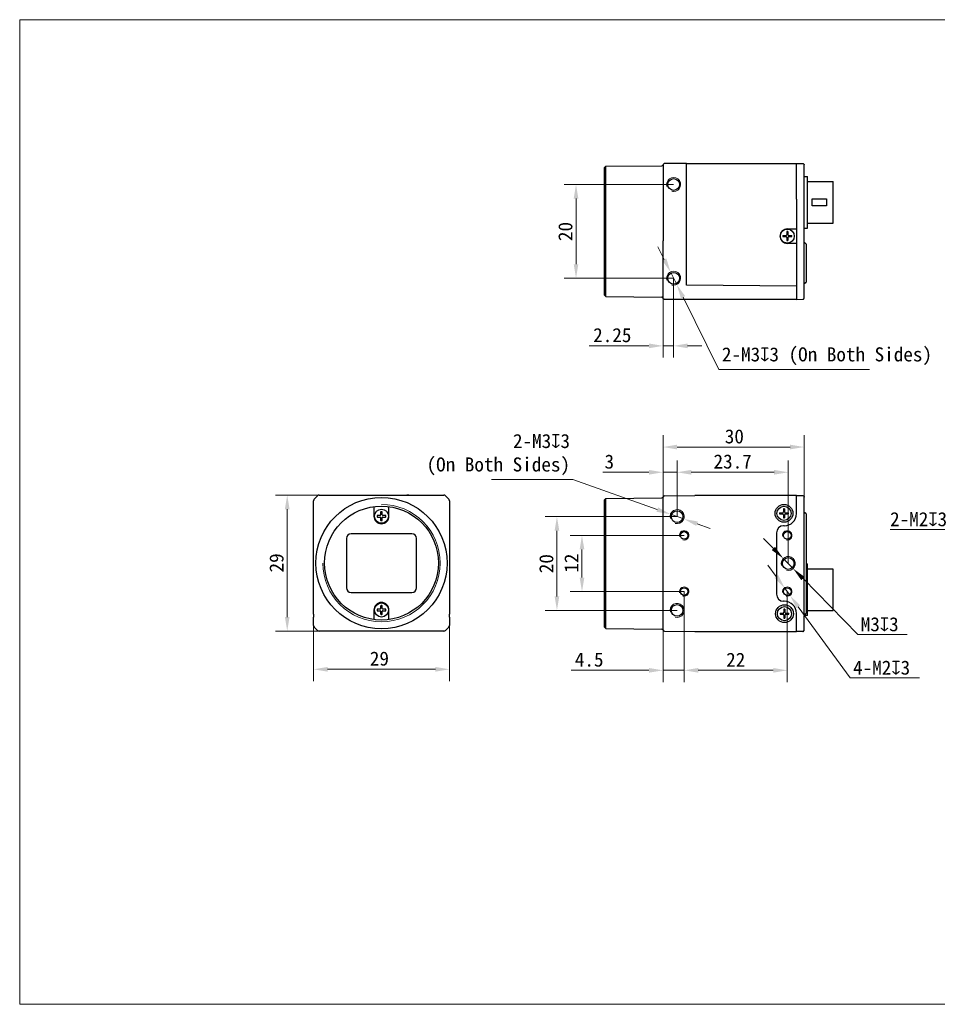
# Model space of a CAD drawing. Header units: millimetres. Extents: x 792 to 1089, y 318 to 528.
# Tile 1 of 2: x 792 to 988, y 318 to 528. Entities that reach past the tile are written whole.
import ezdxf

# ---------------------------------------------------------------- set-up
doc = ezdxf.new("R2010")
doc.units = ezdxf.units.MM
doc.header["$LTSCALE"] = 16.335
doc.header["$PDMODE"] = 3
doc.header["$PDSIZE"] = 8
doc.layers.get('0').update_dxf_attribs({"linetype": 'CONTINUOUS'})
doc.layers.get('Defpoints').update_dxf_attribs({"linetype": 'CONTINUOUS'})
for name, color, linetype in [('00_COMPONENTS', 7, 'CONTINUOUS'), ('51__DRAFT_DIMS', 7, 'CONTINUOUS'), ('ASM_DXF_DIMENSION', 7, 'CONTINUOUS'), ('ASM_DXF_FORMAT', 7, 'CONTINUOUS'), ('D-01-35-26-0DXF_CONTINUOUS_LINE', 7, 'CONTINUOUS'), ('D-01-36-26-0DXF_CONTINUOUS_LINE', 7, 'CONTINUOUS')]:
    doc.layers.add(name, color=color, linetype=linetype)
doc.layers.add('AM_5', color=3, linetype='CONTINUOUS', lineweight=25)
doc.styles.get("Standard").update_dxf_attribs({"font": 'simfang.ttf'})
doc.dimstyles.new('DIMSTYLE_1', dxfattribs={"dimtxt": 3, "dimasz": 3, "dimexe": 2.5, "dimexo": 0, "dimgap": 0.75, "dimtad": 1, "dimdsep": 46, "dimtxsty": 'STANDARD', "dimblk": '_FILLED', "dimcen": 0.09, "dimclrd": 8, "dimclre": 8, "dimclrt": 7, "dimadec": 0, "dimazin": 0, "dimtp": 0.001, "dimtm": 0.001, "dimtfac": 1, "dimtofl": 0, "dimtmove": 0, "dimatfit": 3, "dimldrblk": '_FILLED', "dimfxl": 1, "dimtolj": 1, "dimlwd": 9, "dimlwe": 9, "dimarcsym": 0})
doc.dimstyles.new('DIMSTYLE_1$0', dxfattribs={"dimtxt": 3, "dimasz": 3, "dimexe": 2.5, "dimexo": 0, "dimgap": 0.75, "dimtad": 1, "dimdsep": 46, "dimtxsty": 'STANDARD', "dimblk": '_FILLED', "dimcen": 0.09, "dimclrd": 8, "dimclre": 8, "dimclrt": 7, "dimadec": 0, "dimazin": 0, "dimtp": 0.001, "dimtm": 0.001, "dimtfac": 1, "dimtofl": 0, "dimtmove": 0, "dimatfit": 3, "dimldrblk": '_FILLED', "dimfxl": 1, "dimtolj": 1, "dimlwd": 9, "dimlwe": 9, "dimarcsym": 0})
doc.dimstyles.new('DIMSTYLE_2', dxfattribs={"dimtxt": 3, "dimasz": 3, "dimexe": 2.5, "dimexo": 0, "dimtad": 1, "dimdec": 3, "dimdsep": 46, "dimtxsty": 'STANDARD', "dimblk": '_FILLED', "dimcen": 0.09, "dimclrd": 8, "dimclre": 8, "dimclrt": 7, "dimadec": 0, "dimazin": 0, "dimtp": 0.001, "dimtm": 0.001, "dimtfac": 1, "dimtdec": 3, "dimtmove": 0, "dimatfit": 2, "dimldrblk": '_FILLED', "dimfxl": 1, "dimtolj": 1, "dimlwd": 9, "dimlwe": 9, "dimarcsym": 0})

# ---------------------------------------------------------------- blocks, each defined once
blk = doc.blocks.new('_FILLED')
at = {"color": 0, "linetype": 'ByBlock'}
blk.add_solid([(0, 0), (-1, 0.167), (-1, -0.167)], dxfattribs=at)
blk = doc.blocks.new('*D146')
at = {"layer": 'D-01-35-26-0DXF_CONTINUOUS_LINE', "color": 8, "linetype": 'Continuous', "lineweight": 9, "transparency": 16777216}
for p, q in [((929.47, 425.97), (929.47, 439.15)), ((959.57, 425.99), (959.57, 439.15)), ((932.47, 436.65), (956.57, 436.65))]:
    blk.add_line(p, q, dxfattribs=at)
at = {"layer": 'Defpoints', "color": 0, "linetype": 'Continuous', "transparency": 16777216}
for p in [(959.57, 436.65), (929.47, 425.97), (959.57, 425.99)]:
    blk.add_point(p, dxfattribs=at)
at = {"layer": 'D-01-35-26-0DXF_CONTINUOUS_LINE', "color": 8, "linetype": 'Continuous', "lineweight": 9, "transparency": 16777216, "xscale": 3, "yscale": 3, "zscale": 3, "rotation": 180}
blk.add_blockref('_FILLED', (929.47, 436.65), dxfattribs=at)
at = {"layer": 'D-01-35-26-0DXF_CONTINUOUS_LINE', "color": 8, "linetype": 'Continuous', "lineweight": 9, "transparency": 16777216, "xscale": 3, "yscale": 3, "zscale": 3}
blk.add_blockref('_FILLED', (959.57, 436.65), dxfattribs=at)
at = {"layer": 'D-01-35-26-0DXF_CONTINUOUS_LINE', "color": 7, "linetype": 'Continuous', "lineweight": 30, "transparency": 16777216, "insert": (944.68, 440.43), "char_height": 3, "attachment_point": 2}
blk.add_mtext('\\A1;30', dxfattribs=at)
blk = doc.blocks.new('*D147')
at = {"layer": '51__DRAFT_DIMS', "color": 8, "lineweight": 9}
for p, q in [((977.91, 419.09), (992.61, 419.09)), ((998.78, 409.94), (992.61, 419.09)), ((1001.57, 405.8), (1000.45, 407.46)), ((1003.25, 403.31), (1004.93, 400.83))]:
    blk.add_line(p, q, dxfattribs=at)
at = {"layer": 'Defpoints', "color": 0}
for p in [(1000.45, 407.46), (1001.57, 405.8)]:
    blk.add_point(p, dxfattribs=at)
at = {"layer": '51__DRAFT_DIMS', "color": 8, "linetype": 'ByBlock', "lineweight": 9, "xscale": 3, "yscale": 3, "zscale": 3}
for p, rotation in [((1000.45, 407.46), 304.011251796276), ((1001.57, 405.8), 124.011251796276)]:
    blk.add_blockref('_FILLED', p, dxfattribs=dict(at, rotation=rotation))
at = {"layer": '51__DRAFT_DIMS', "color": 7, "insert": (977.91, 422.77), "char_height": 3, "attachment_point": 1}
blk.add_mtext('\\A1;{2-M2{\\fgdt|b0|i0|c134|p2;x}3}', dxfattribs=at)
blk = doc.blocks.new('*D149')
at = {"layer": '51__DRAFT_DIMS', "color": 8, "lineweight": 9, "transparency": 16777216}
for p, q in [((931.72, 492.65), (908.4, 492.65)), ((910.9, 489.65), (910.9, 475.65)), ((931.72, 472.65), (908.4, 472.65))]:
    blk.add_line(p, q, dxfattribs=at)
at = {"layer": 'Defpoints', "color": 0, "transparency": 16777216}
for p in [(931.72, 492.65), (910.9, 472.65), (931.72, 472.65)]:
    blk.add_point(p, dxfattribs=at)
at = {"layer": '51__DRAFT_DIMS', "color": 8, "lineweight": 9, "transparency": 16777216, "xscale": 3, "yscale": 3, "zscale": 3}
for p, rotation in [((910.9, 492.65), 90), ((910.9, 472.65), 270)]:
    blk.add_blockref('_FILLED', p, dxfattribs=dict(at, rotation=rotation))
at = {"layer": '51__DRAFT_DIMS', "color": 7, "transparency": 16777216, "insert": (907.12, 482.62), "char_height": 3, "attachment_point": 2, "rotation": 90}
blk.add_mtext('\\A1;20', dxfattribs=at)
blk = doc.blocks.new('*D151')
at = {"color": 8, "linetype": 'Continuous', "lineweight": 9, "transparency": 16777216}
for p, q in [((931.72, 472.65), (931.72, 455.73)), ((929.47, 470.52), (929.47, 455.73)), ((926.47, 458.23), (913.69, 458.23)), ((931.72, 458.23), (929.47, 458.23)), ((934.72, 458.23), (937.72, 458.23))]:
    blk.add_line(p, q, dxfattribs=at)
at = {"layer": 'Defpoints', "color": 0, "linetype": 'Continuous', "transparency": 16777216}
for p in [(931.72, 472.65), (929.47, 470.52), (931.72, 458.23)]:
    blk.add_point(p, dxfattribs=at)
at = {"color": 8, "linetype": 'Continuous', "lineweight": 9, "transparency": 16777216, "xscale": 3, "yscale": 3, "zscale": 3}
blk.add_blockref('_FILLED', (929.47, 458.23), dxfattribs=at)
at = {"color": 8, "linetype": 'Continuous', "lineweight": 9, "transparency": 16777216, "xscale": 3, "yscale": 3, "zscale": 3, "rotation": 180}
blk.add_blockref('_FILLED', (931.72, 458.23), dxfattribs=at)
at = {"color": 7, "linetype": 'Continuous', "lineweight": 30, "transparency": 16777216, "insert": (922.72, 462.03), "char_height": 3, "attachment_point": 3}
blk.add_mtext('\\A1;2.25', dxfattribs=at)
blk = doc.blocks.new('*D152')
at = {"layer": 'D-01-35-26-0DXF_CONTINUOUS_LINE', "color": 8, "linetype": 'Continuous', "lineweight": 9, "transparency": 16777216}
for p, q in [((856.1, 426.4), (846.78, 426.4)), ((849.28, 423.4), (849.28, 400.4)), ((856.99, 397.4), (846.78, 397.4))]:
    blk.add_line(p, q, dxfattribs=at)
at = {"layer": 'Defpoints', "color": 0, "linetype": 'Continuous', "transparency": 16777216}
for p in [(856.1, 426.4), (849.28, 397.4), (856.99, 397.4)]:
    blk.add_point(p, dxfattribs=at)
at = {"layer": 'D-01-35-26-0DXF_CONTINUOUS_LINE', "color": 8, "linetype": 'Continuous', "lineweight": 9, "transparency": 16777216, "xscale": 3, "yscale": 3, "zscale": 3}
for p, rotation in [((849.28, 426.4), 90), ((849.28, 397.4), 270)]:
    blk.add_blockref('_FILLED', p, dxfattribs=dict(at, rotation=rotation))
at = {"layer": 'D-01-35-26-0DXF_CONTINUOUS_LINE', "color": 7, "linetype": 'Continuous', "lineweight": 30, "transparency": 16777216, "insert": (845.49, 411.94), "char_height": 3, "attachment_point": 2, "rotation": 90}
blk.add_mtext('\\A1;29', dxfattribs=at)
blk = doc.blocks.new('*D153')
at = {"color": 8, "linetype": 'Continuous', "lineweight": 9, "transparency": 16777216}
for p, q in [((929.47, 425.96), (929.47, 433.77)), ((932.47, 421.81), (932.47, 433.77)), ((926.47, 431.27), (916.61, 431.27)), ((932.47, 431.27), (929.47, 431.27)), ((935.47, 431.27), (938.47, 431.27))]:
    blk.add_line(p, q, dxfattribs=at)
at = {"layer": 'Defpoints', "color": 0, "linetype": 'Continuous', "transparency": 16777216}
for p in [(932.47, 431.27), (929.47, 425.96), (932.47, 421.81)]:
    blk.add_point(p, dxfattribs=at)
at = {"color": 8, "linetype": 'Continuous', "lineweight": 9, "transparency": 16777216, "xscale": 3, "yscale": 3, "zscale": 3}
blk.add_blockref('_FILLED', (929.47, 431.27), dxfattribs=at)
at = {"color": 8, "linetype": 'Continuous', "lineweight": 9, "transparency": 16777216, "xscale": 3, "yscale": 3, "zscale": 3, "rotation": 180}
blk.add_blockref('_FILLED', (932.47, 431.27), dxfattribs=at)
at = {"color": 7, "linetype": 'Continuous', "lineweight": 30, "transparency": 16777216, "insert": (919.02, 435.05), "char_height": 3, "attachment_point": 3}
blk.add_mtext('\\A1;3', dxfattribs=at)
blk = doc.blocks.new('*D154')
at = {"color": 8, "linetype": 'Continuous', "lineweight": 9, "transparency": 16777216}
for p, q in [((933.97, 405.81), (933.97, 386.53)), ((929.47, 399.41), (929.47, 386.53)), ((926.47, 389.03), (909.87, 389.03)), ((933.97, 389.03), (929.47, 389.03)), ((936.97, 389.03), (939.97, 389.03))]:
    blk.add_line(p, q, dxfattribs=at)
at = {"layer": 'Defpoints', "color": 0, "linetype": 'Continuous', "transparency": 16777216}
for p in [(933.97, 405.81), (929.47, 399.41), (933.97, 389.03)]:
    blk.add_point(p, dxfattribs=at)
at = {"color": 8, "linetype": 'Continuous', "lineweight": 9, "transparency": 16777216, "xscale": 3, "yscale": 3, "zscale": 3}
blk.add_blockref('_FILLED', (929.47, 389.03), dxfattribs=at)
at = {"color": 8, "linetype": 'Continuous', "lineweight": 9, "transparency": 16777216, "xscale": 3, "yscale": 3, "zscale": 3, "rotation": 180}
blk.add_blockref('_FILLED', (933.97, 389.03), dxfattribs=at)
at = {"color": 7, "linetype": 'Continuous', "lineweight": 30, "transparency": 16777216, "insert": (916.77, 392.83), "char_height": 3, "attachment_point": 3}
blk.add_mtext('\\A1;4.5', dxfattribs=at)
blk = doc.blocks.new('*D155')
at = {"layer": '51__DRAFT_DIMS', "color": 8, "lineweight": 9, "transparency": 16777216}
for p, q in [((932.47, 421.81), (904.33, 421.81)), ((906.83, 418.81), (906.83, 404.81)), ((932.47, 401.81), (904.33, 401.81))]:
    blk.add_line(p, q, dxfattribs=at)
at = {"layer": 'Defpoints', "color": 0, "transparency": 16777216}
for p in [(932.47, 421.81), (906.83, 401.81), (932.47, 401.81)]:
    blk.add_point(p, dxfattribs=at)
at = {"layer": '51__DRAFT_DIMS', "color": 8, "lineweight": 9, "transparency": 16777216, "xscale": 3, "yscale": 3, "zscale": 3}
for p, rotation in [((906.83, 421.81), 90), ((906.83, 401.81), 270)]:
    blk.add_blockref('_FILLED', p, dxfattribs=dict(at, rotation=rotation))
at = {"layer": '51__DRAFT_DIMS', "color": 7, "transparency": 16777216, "insert": (903.05, 411.78), "char_height": 3, "attachment_point": 2, "rotation": 90}
blk.add_mtext('\\A1;20', dxfattribs=at)
blk = doc.blocks.new('*D156')
at = {"layer": '51__DRAFT_DIMS', "color": 8, "lineweight": 9, "transparency": 16777216}
for p, q in [((933.97, 417.81), (909.67, 417.81)), ((912.17, 408.81), (912.17, 414.81)), ((933.97, 405.81), (909.67, 405.81))]:
    blk.add_line(p, q, dxfattribs=at)
at = {"layer": 'Defpoints', "color": 0, "transparency": 16777216}
for p in [(912.17, 417.81), (933.97, 417.81), (933.97, 405.81)]:
    blk.add_point(p, dxfattribs=at)
at = {"layer": '51__DRAFT_DIMS', "color": 8, "lineweight": 9, "transparency": 16777216, "xscale": 3, "yscale": 3, "zscale": 3}
for p, rotation in [((912.17, 417.81), 90), ((912.17, 405.81), 270)]:
    blk.add_blockref('_FILLED', p, dxfattribs=dict(at, rotation=rotation))
at = {"layer": '51__DRAFT_DIMS', "color": 7, "transparency": 16777216, "insert": (908.42, 411.89), "char_height": 3, "attachment_point": 2, "rotation": 90}
blk.add_mtext('\\A1;12', dxfattribs=at)
blk = doc.blocks.new('*D158')
at = {"layer": 'ASM_DXF_DIMENSION', "color": 8, "linetype": 'Continuous', "lineweight": 9}
for p, q in [((953.02, 415.02), (950.92, 417.16)), ((955.12, 412.88), (957.22, 410.74)), ((959.33, 408.6), (971.02, 396.67)), ((981.52, 396.67), (971.02, 396.67))]:
    blk.add_line(p, q, dxfattribs=at)
at = {"layer": 'Defpoints', "color": 0}
for p in [(955.12, 412.88), (957.22, 410.74)]:
    blk.add_point(p, dxfattribs=at)
at = {"layer": 'ASM_DXF_DIMENSION', "color": 8, "linetype": 'ByBlock', "lineweight": 9, "xscale": 3, "yscale": 3, "zscale": 3}
for p, rotation in [((955.12, 412.88), 314.4422108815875), ((957.22, 410.74), 134.4422108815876)]:
    blk.add_blockref('_FILLED', p, dxfattribs=dict(at, rotation=rotation))
at = {"layer": 'ASM_DXF_DIMENSION', "color": 7, "lineweight": 15, "insert": (971.65, 400.36), "char_height": 3, "attachment_point": 1}
blk.add_mtext('\\A1;{M3{\\fgdt|b0|i0|c134|p2;x}3}', dxfattribs=at)
blk = doc.blocks.new('*D159')
at = {"layer": 'ASM_DXF_DIMENSION', "color": 8, "linetype": 'Continuous', "lineweight": 9}
for p, q in [((953.62, 409.04), (951.85, 411.46)), ((955.39, 406.62), (956.56, 405)), ((958.33, 402.58), (969.39, 387.42)), ((984.16, 387.42), (969.39, 387.42))]:
    blk.add_line(p, q, dxfattribs=at)
at = {"layer": 'Defpoints', "color": 0}
for p in [(955.39, 406.62), (956.56, 405)]:
    blk.add_point(p, dxfattribs=at)
at = {"layer": 'ASM_DXF_DIMENSION', "color": 8, "linetype": 'ByBlock', "lineweight": 9, "xscale": 3, "yscale": 3, "zscale": 3}
for p, rotation in [((955.39, 406.62), 306.1196668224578), ((956.56, 405), 126.1196668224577)]:
    blk.add_blockref('_FILLED', p, dxfattribs=dict(at, rotation=rotation))
at = {"layer": 'ASM_DXF_DIMENSION', "color": 7, "lineweight": 15, "insert": (970.02, 391.11), "char_height": 3, "attachment_point": 1}
blk.add_mtext('\\A1;{4-M2{\\fgdt|b0|i0|c134|p2;x}3}', dxfattribs=at)
blk = doc.blocks.new('*D160')
at = {"layer": 'AM_5', "color": 8, "linetype": 'ByBlock', "lineweight": 9, "transparency": 16777216}
for p, q in [((932.47, 421.81), (932.47, 433.77)), ((956.17, 411.81), (956.17, 433.77)), ((935.47, 431.27), (953.17, 431.27))]:
    blk.add_line(p, q, dxfattribs=at)
at = {"layer": 'Defpoints', "color": 0, "transparency": 16777216}
for p in [(956.17, 431.27), (932.47, 421.81), (956.17, 411.81)]:
    blk.add_point(p, dxfattribs=at)
at = {"layer": 'AM_5', "color": 8, "lineweight": 9, "transparency": 16777216, "xscale": 3, "yscale": 3, "zscale": 3, "rotation": 180}
blk.add_blockref('_FILLED', (932.47, 431.27), dxfattribs=at)
at = {"layer": 'AM_5', "color": 8, "lineweight": 9, "transparency": 16777216, "xscale": 3, "yscale": 3, "zscale": 3}
blk.add_blockref('_FILLED', (956.17, 431.27), dxfattribs=at)
at = {"layer": 'AM_5', "color": 7, "transparency": 16777216, "insert": (944.32, 433.55), "char_height": 3, "attachment_point": 5}
blk.add_mtext('\\A1;23.7', dxfattribs=at)
blk = doc.blocks.new('*D161')
at = {"layer": 'AM_5', "color": 8, "linetype": 'ByBlock', "lineweight": 9, "transparency": 16777216}
for p, q in [((933.97, 405.81), (933.97, 386.53)), ((955.97, 405.81), (955.97, 386.53)), ((936.97, 389.03), (952.97, 389.03))]:
    blk.add_line(p, q, dxfattribs=at)
at = {"layer": 'Defpoints', "color": 0, "transparency": 16777216}
for p in [(933.97, 405.81), (955.97, 405.81), (955.97, 389.03)]:
    blk.add_point(p, dxfattribs=at)
at = {"layer": 'AM_5', "color": 8, "lineweight": 9, "transparency": 16777216, "xscale": 3, "yscale": 3, "zscale": 3, "rotation": 180}
blk.add_blockref('_FILLED', (933.97, 389.03), dxfattribs=at)
at = {"layer": 'AM_5', "color": 8, "lineweight": 9, "transparency": 16777216, "xscale": 3, "yscale": 3, "zscale": 3}
blk.add_blockref('_FILLED', (955.97, 389.03), dxfattribs=at)
at = {"layer": 'AM_5', "color": 7, "transparency": 16777216, "insert": (944.97, 391.28), "char_height": 3, "attachment_point": 5}
blk.add_mtext('\\A1;22', dxfattribs=at)
blk = doc.blocks.new('*D162')
at = {"color": 8, "linetype": 'ByBlock', "lineweight": 9, "transparency": 16777216}
for p, q in [((854.89, 400.4), (854.89, 386.75)), ((883.89, 400.4), (883.89, 386.75)), ((857.89, 389.25), (880.89, 389.25))]:
    blk.add_line(p, q, dxfattribs=at)
at = {"layer": 'Defpoints', "color": 0, "transparency": 16777216}
for p in [(854.89, 400.4), (883.89, 400.4), (883.89, 389.25)]:
    blk.add_point(p, dxfattribs=at)
at = {"color": 8, "lineweight": 9, "transparency": 16777216, "xscale": 3, "yscale": 3, "zscale": 3, "rotation": 180}
blk.add_blockref('_FILLED', (854.89, 389.25), dxfattribs=at)
at = {"color": 8, "lineweight": 9, "transparency": 16777216, "xscale": 3, "yscale": 3, "zscale": 3}
blk.add_blockref('_FILLED', (883.89, 389.25), dxfattribs=at)
at = {"color": 7, "transparency": 16777216, "insert": (868.95, 391.51), "char_height": 3, "attachment_point": 5}
blk.add_mtext('\\A1;29', dxfattribs=at)

msp = doc.modelspace()

# ---------------------------------------------------------------- linework, layer by layer
at = {"layer": '00_COMPONENTS', "color": 7}
for p, q in [((929.4826, 496.8743), (929.4828, 496.8748)), ((955.0234, 481.7465), (955.6746, 481.7465)), ((955.0234, 481.5465), (955.6746, 481.5465)), ((955.8746, 482.5978), (955.8746, 481.9465)), ((955.8746, 481.3465), (955.8746, 480.6953)), ((956.0746, 482.5978), (956.0746, 481.9465)), ((956.0746, 481.3465), (956.0746, 480.6953)), ((956.2746, 481.7465), (956.9259, 481.7465)), ((956.2746, 481.5465), (956.9259, 481.5465)), ((957.9746, 471.4765), (957.9739, 471.3858)), ((929.4742, 468.4455), (929.4742, 468.4397)), ((929.4747, 468.4554), (929.4746, 468.4613)), ((869.2117, 422.7474), (869.2117, 422.1812)), ((869.5717, 422.1812), (869.5717, 422.7474)), ((954.3234, 422.6098), (954.9746, 422.6098)), ((954.3234, 422.4098), (954.9746, 422.4098)), ((955.1746, 423.4611), (955.1746, 422.8098)), ((955.1746, 422.2098), (955.1746, 421.5585)), ((955.3746, 423.4611), (955.3746, 422.8098)), ((955.3746, 422.2098), (955.3746, 421.5585)), ((955.5746, 422.6098), (956.2259, 422.6098)), ((955.5746, 422.4098), (956.2259, 422.4098)), ((854.9158, 420.4512), (854.9157, 420.4512)), ((869.1117, 422.0812), (868.5455, 422.0812)), ((868.5455, 421.7212), (869.1117, 421.7212)), ((869.2117, 421.6212), (869.2117, 421.0549)), ((869.5717, 421.0549), (869.5717, 421.6212)), ((870.2379, 422.0812), (869.6717, 422.0812)), ((869.6717, 421.7212), (870.2379, 421.7212)), ((959.9746, 411.7098), (960.2746, 411.7098)), ((883.8676, 403.3511), (883.8677, 403.3512)), ((869.1117, 402.0812), (868.5455, 402.0812)), ((868.5455, 401.7212), (869.1117, 401.7212)), ((869.2117, 402.7474), (869.2117, 402.1812)), ((869.2117, 401.6212), (869.2117, 401.0549)), ((869.5717, 402.1812), (869.5717, 402.7474)), ((869.5717, 401.0549), (869.5717, 401.6212)), ((870.2379, 402.0812), (869.6717, 402.0812)), ((869.6717, 401.7212), (870.2379, 401.7212)), ((954.4234, 401.2098), (955.0746, 401.2098)), ((955.2746, 402.0611), (955.2746, 401.4098)), ((955.4746, 402.0611), (955.4746, 401.4098)), ((955.6746, 401.2098), (956.3259, 401.2098)), ((954.4234, 401.0098), (955.0746, 401.0098)), ((955.2746, 400.8098), (955.2746, 400.1585)), ((955.4746, 400.8098), (955.4746, 400.1585)), ((955.6746, 401.0098), (956.3259, 401.0098))]:
    msp.add_line(p, q, dxfattribs=at)
at = {"layer": '00_COMPONENTS', "color": 4}
msp.add_line((869.1117, 402.0812), (869.1117, 402.1103), dxfattribs=at)
at = {"layer": '00_COMPONENTS', "color": 7}
for centre, radius, start, end in [((929.7841, 496.8037), 0.3096, 168.591806, 169.235163), ((958.9771, 481.6465), 3.955, 178.551151, 181.448849), ((955.6746, 481.9465), 0.2, 270, 0), ((955.6746, 481.3465), 0.2, 0, 90), ((955.9747, 478.6446), 3.9545, 88.551064, 91.448936), ((956.2746, 481.9465), 0.2, 180, 270), ((956.2746, 481.3465), 0.2, 90, 180), ((952.9722, 481.6465), 3.955, 358.551151, 1.448849), ((955.9746, 484.6485), 3.9545, 268.551064, 271.448936), ((856.0997, 425.8999), 0.5015, 124.963589, 134.975313), ((856.0992, 425.8985), 0.5027, 90.04029, 104.966887), ((855.3944, 425.1937), 0.5027, 165.033075, 179.959707), ((855.3922, 425.1935), 0.5007, 145.034134, 149.973803), ((855.3929, 425.1931), 0.5015, 135.024712, 145.043164), ((869.1117, 422.1812), 0.1, 270, 0), ((869.3117, 422.7474), 0.1, 95.400537, 180), ((869.3917, 421.9012), 0.95, 84.599463, 95.400537), ((869.4717, 422.7474), 0.1, 0, 84.599463), ((869.6717, 422.1812), 0.1, 180, 270), ((958.2771, 422.5098), 3.955, 178.551151, 181.448849), ((954.9746, 422.8098), 0.2, 270, 0), ((954.9746, 422.2098), 0.2, 0, 90), ((955.2747, 419.5078), 3.9545, 88.551064, 91.448936), ((955.5746, 422.8098), 0.2, 180, 270), ((955.5746, 422.2098), 0.2, 90, 180), ((952.2722, 422.5098), 3.955, 358.551151, 1.448849), ((869.3917, 421.9012), 0.95, 174.599463, 185.400537), ((868.5455, 421.9812), 0.1, 90, 174.599463), ((868.5455, 421.8212), 0.1, 185.400537, 270), ((869.1117, 421.6212), 0.1, 0, 90), ((869.3117, 421.0549), 0.1, 180, 264.599463), ((869.3917, 421.9012), 0.95, 264.599463, 275.400537), ((869.4717, 421.0549), 0.1, 275.400537, 0), ((869.6717, 421.6212), 0.1, 90, 180), ((870.2379, 421.9812), 0.1, 5.400537, 90), ((870.2379, 421.8212), 0.1, 270, 354.599463), ((869.3917, 421.9012), 0.95, 354.599463, 5.400537), ((955.2746, 425.5118), 3.9545, 268.551064, 271.448936), ((869.3917, 401.9012), 0.95, 174.599463, 185.400537), ((868.5455, 401.9812), 0.1, 90, 174.599463), ((868.5455, 401.8212), 0.1, 185.400537, 270), ((869.1117, 402.1812), 0.1, 270, 0), ((869.1117, 401.6212), 0.1, 0, 90), ((869.3117, 402.7474), 0.1, 95.400537, 180), ((869.3917, 401.9012), 0.95, 84.599463, 95.400537), ((869.4717, 402.7474), 0.1, 0, 84.599463), ((869.6717, 402.1812), 0.1, 180, 270), ((869.6717, 401.6212), 0.1, 90, 180), ((870.2379, 401.9812), 0.1, 5.400537, 90), ((870.2379, 401.8212), 0.1, 270, 354.599463), ((869.3917, 401.9012), 0.95, 354.599463, 5.400537), ((958.3771, 401.1098), 3.955, 178.551151, 181.448849), ((955.0746, 401.4098), 0.2, 270, 0), ((955.3747, 398.1078), 3.9545, 88.551064, 91.448936), ((955.6746, 401.4098), 0.2, 180, 270), ((952.3722, 401.1098), 3.955, 358.551151, 1.448849), ((869.3117, 401.0549), 0.1, 180, 264.599463), ((869.3917, 401.9012), 0.95, 264.599463, 275.400537), ((869.4717, 401.0549), 0.1, 275.400537, 0), ((955.0746, 400.8098), 0.2, 0, 90), ((955.3746, 404.1118), 3.9545, 268.551064, 271.448936), ((955.6746, 400.8098), 0.2, 90, 180)]:
    msp.add_arc(centre, radius, start, end, dxfattribs=at)
at = {"layer": '00_COMPONENTS', "color": 4}
msp.add_arc((929.1892, 468.4465), 0.2854, 0.005766, 2.945615, dxfattribs=at)
at = {"layer": '00_COMPONENTS', "color": 7}
msp.add_ellipse((875.1917, 426.3977), major_axis=(0.4, 0), ratio=0.00872687, start_param=-4.71238898, end_param=-3.14159265, dxfattribs=at)
at = {"layer": '00_COMPONENTS', "color": 4}
msp.add_open_spline([(929.4754, 468.4571), (929.4751, 468.4578), (929.4748, 468.4591), (929.4746, 468.4605), (929.4746, 468.4613)], degree=3, knots=[0, 0, 0, 0, 0.49871374, 1, 1, 1, 1], dxfattribs=at)
at = {"layer": 'ASM_DXF_DIMENSION', "color": 8, "linetype": 'Continuous', "lineweight": 9}
for p, q in [((929.7212, 476.676), (928.3857, 479.3623)), ((931.0568, 473.9897), (932.3924, 471.3034)), ((933.728, 468.6171), (941.404, 453.1784)), ((973.5005, 453.1784), (941.404, 453.1784)), ((892.8328, 429.698), (910.2407, 429.698)), ((928.2336, 423.3144), (910.2407, 429.698)), ((933.8883, 421.3083), (931.061, 422.3113)), ((936.7156, 420.3052), (939.543, 419.3021))]:
    msp.add_line(p, q, dxfattribs=at)
at = {"layer": 'ASM_DXF_FORMAT', "color": 7, "linetype": 'Continuous', "lineweight": 15}
for p, q in [((792.1945, 317.797), (792.1945, 527.797)), ((792.1945, 527.797), (1089.1945, 527.797)), ((792.1945, 317.797), (1089.1945, 317.797))]:
    msp.add_line(p, q, dxfattribs=at)
at = {"layer": 'D-01-35-26-0DXF_CONTINUOUS_LINE', "color": 7, "linetype": 'Continuous', "lineweight": 30}
for p, q in [((916.9646, 496.2374), (917.2646, 496.54)), ((916.9646, 469.0557), (916.9646, 496.2374)), ((917.2646, 496.54), (929.1935, 496.6441)), ((917.2646, 468.7531), (917.2646, 496.54)), ((934.4746, 497.1465), (929.7688, 497.1055)), ((934.4746, 471.7733), (934.4746, 497.1465)), ((934.4746, 497.1465), (957.9746, 497.1465)), ((957.9746, 497.1465), (959.2836, 497.1351)), ((957.9746, 489.5048), (957.9746, 497.1465)), ((959.5753, 468.4644), (959.5746, 496.8097)), ((959.5746, 494.3465), (960.2746, 494.3465)), ((960.2746, 483.3466), (960.2746, 494.3464)), ((960.2746, 493.2715), (965.7746, 493.2715)), ((965.7746, 484.4215), (965.7746, 493.2715)), ((957.9746, 489.5048), (957.9746, 484.7883)), ((961.2746, 489.5965), (964.3746, 489.5965)), ((961.2746, 488.0965), (961.2746, 489.5965)), ((964.3746, 489.5965), (964.3746, 488.0965)), ((964.3746, 488.0965), (961.2746, 488.0965)), ((955.9746, 483.1965), (957.9746, 483.1965)), ((957.9746, 484.7883), (957.9746, 471.4765)), ((959.5746, 483.3465), (960.2746, 483.3465)), ((960.2746, 484.4215), (965.7746, 484.4215)), ((929.4746, 468.4465), (929.4746, 480.6619)), ((957.9746, 480.0965), (955.9746, 480.0965)), ((959.9746, 479.9465), (959.9746, 471.8465)), ((934.4746, 471.1465), (934.4746, 471.7733)), ((957.9746, 470.9415), (934.4746, 471.1465)), ((957.9746, 471.4765), (957.9746, 468.1465)), ((916.9646, 469.0557), (917.2646, 468.7531)), ((917.2646, 468.7531), (929.1852, 468.6491)), ((957.9746, 468.1465), (929.7746, 468.1465)), ((957.9746, 468.1465), (959.283, 468.158)), ((959.2617, 468.17), (959.2756, 468.1701)), ((959.2761, 468.1701), (959.2749, 468.1701)), ((959.2756, 468.1701), (959.2843, 468.1702)), ((856.0988, 426.4012), (874.8801, 426.4012)), ((874.935, 426.4012), (882.6846, 426.4012)), ((929.772, 426.2688), (936.2521, 426.3253)), ((957.9246, 426.3098), (936.2521, 426.3253)), ((957.9246, 426.3098), (957.9746, 426.3098)), ((957.9246, 422.4598), (957.9246, 426.3098)), ((957.9746, 426.3098), (959.2797, 426.2927)), ((854.8917, 401.0279), (854.8917, 425.1941)), ((855.0382, 425.5476), (855.7453, 426.2547)), ((883.0382, 426.2547), (883.7453, 425.5476)), ((883.8917, 425.1941), (883.8917, 401.0279)), ((916.9646, 425.4006), (917.2646, 425.7032)), ((916.9646, 398.2193), (916.9646, 425.4003)), ((917.2646, 425.7032), (929.1935, 425.8073)), ((917.2646, 397.9164), (917.2646, 425.7032)), ((929.4746, 397.6611), (929.4746, 425.9688)), ((929.4828, 426.0381), (929.4792, 426.0208)), ((929.4818, 426.0339), (929.4812, 426.0312)), ((929.4823, 426.036), (929.4815, 426.0326)), ((929.4821, 426.0352), (929.4827, 426.0379)), ((929.4825, 426.037), (929.4827, 426.0379)), ((959.2786, 426.2927), (959.2735, 426.2928)), ((959.2786, 426.2927), (959.2791, 426.2927)), ((959.281, 426.2927), (959.2844, 426.2926)), ((959.3468, 426.2839), (959.3649, 426.2789)), ((959.3649, 426.2789), (959.3808, 426.2734)), ((959.5494, 426.1133), (959.5529, 426.1049)), ((959.5642, 426.0714), (959.5665, 426.0623)), ((959.573, 426.0246), (959.5737, 426.0163)), ((959.5733, 426.0208), (959.5736, 426.0183)), ((959.5741, 426.0111), (959.5743, 426.0078)), ((959.5742, 425.9986), (959.5741, 425.9914)), ((959.5742, 426.0085), (959.5742, 426.0081)), ((959.5742, 426.0081), (959.5742, 426.008)), ((959.5746, 400.8596), (959.5746, 425.9939)), ((867.7917, 423.9454), (867.7917, 421.9012)), ((870.9917, 421.9012), (870.9917, 423.9454)), ((959.9746, 422.3848), (959.9746, 401.2348)), ((875.8917, 418.1512), (862.8917, 418.1512)), ((953.6746, 418.3598), (953.6746, 405.2598)), ((955.3246, 419.8598), (955.1746, 419.8598)), ((861.8917, 417.1512), (861.8917, 406.6512)), ((876.8917, 406.6512), (876.8917, 417.1512)), ((960.2746, 400.7098), (960.2746, 411.7098)), ((965.7746, 410.6348), (960.2746, 410.6348)), ((965.7746, 401.7848), (965.7746, 410.6348)), ((862.8917, 405.6512), (875.8917, 405.6512)), ((955.3246, 403.7598), (955.1746, 403.7598)), ((867.7917, 401.9012), (867.7917, 399.857)), ((870.9917, 399.857), (870.9917, 401.9012)), ((957.9246, 397.3098), (957.9246, 401.1598)), ((960.2746, 401.7848), (965.7746, 401.7848)), ((854.8917, 401.0279), (854.8917, 400.4012)), ((854.8917, 398.6083), (854.8917, 400.4012)), ((883.8917, 400.4012), (883.8917, 401.0279)), ((883.8917, 400.4012), (883.8917, 398.6083)), ((959.5746, 400.8596), (959.5746, 400.7098)), ((960.2746, 400.7098), (959.5746, 400.7098)), ((959.5746, 397.6275), (959.5746, 400.7098)), ((855.0382, 398.2547), (855.7453, 397.5476)), ((882.6846, 397.4012), (856.0988, 397.4012)), ((883.0381, 397.5476), (883.7453, 398.2547)), ((883.7101, 398.2202), (883.7103, 398.2198)), ((916.9646, 398.219), (917.2646, 397.9164)), ((917.2646, 397.9164), (929.1935, 397.8123)), ((929.4792, 397.5989), (929.4827, 397.5818)), ((929.4827, 397.5817), (929.4792, 397.5988)), ((929.4818, 397.5857), (929.4812, 397.5884)), ((929.4821, 397.5844), (929.4826, 397.5822)), ((929.4825, 397.5826), (929.4827, 397.5816)), ((929.772, 397.3508), (936.2521, 397.2943)), ((936.2521, 397.2943), (957.9246, 397.3098)), ((957.9746, 397.3098), (957.9246, 397.3098)), ((959.281, 397.3269), (957.9746, 397.3098)), ((959.2786, 397.3269), (959.2735, 397.3268)), ((959.2786, 397.3269), (959.2791, 397.3269)), ((959.281, 397.3269), (959.2844, 397.327)), ((959.3468, 397.3357), (959.3649, 397.3407)), ((959.3649, 397.3407), (959.3808, 397.3462)), ((959.5494, 397.5063), (959.5529, 397.5147)), ((959.5642, 397.5482), (959.5665, 397.5573)), ((959.573, 397.595), (959.5737, 397.6033)), ((959.5733, 397.5988), (959.5736, 397.6013)), ((959.5742, 397.621), (959.5741, 397.6282)), ((959.5741, 397.6085), (959.5743, 397.6118)), ((959.5742, 397.6115), (959.5742, 397.6116)), ((959.5742, 397.6111), (959.5742, 397.6115))]:
    msp.add_line(p, q, dxfattribs=at)
msp.add_lwpolyline([(929.475, 496.8055, 0.01175048), (929.4746, 496.7911), (929.4746, 484.6312)], format="xyb", dxfattribs=at)
for points in [[(959.3799, 468.1874), (959.3848, 468.1892), (959.3897, 468.1911), (959.3946, 468.1931), (959.3996, 468.1952), (959.4045, 468.1974), (959.4095, 468.1998), (959.4144, 468.2023), (959.4194, 468.2049), (959.4244, 468.2076), (959.4294, 468.2104), (959.4345, 468.2134), (959.4395, 468.2166), (959.4445, 468.2199), (959.4495, 468.2233), (959.4545, 468.2268), (959.4594, 468.2305), (959.4644, 468.2344), (959.4693, 468.2383), (959.4741, 468.2425), (959.4789, 468.2467), (959.4836, 468.2511), (959.4882, 468.2556), (959.4928, 468.2602), (959.4973, 468.265), (959.5017, 468.2699), (959.5061, 468.2749), (959.5103, 468.2801), (959.5145, 468.2854), (959.5186, 468.2908), (959.5225, 468.2964), (959.5264, 468.302), (959.5301, 468.3078), (959.5338, 468.3138), (959.5373, 468.3198), (959.5407, 468.326), (959.5439, 468.3323), (959.5471, 468.3387), (959.5501, 468.3452), (959.5529, 468.3518), (959.5556, 468.3586), (959.5581, 468.3654), (959.5605, 468.3724), (959.5627, 468.3794), (959.5648, 468.3865), (959.5667, 468.3938), (959.5684, 468.4011), (959.5699, 468.4085), (959.5713, 468.4159), (959.5724, 468.4235), (959.5734, 468.431), (959.5741, 468.4382), (959.5747, 468.4452), (959.575, 468.4519), (959.5752, 468.4579), (959.5753, 468.4629), (959.5753, 468.4644)], [(959.2843, 468.1702), (959.2872, 468.1702), (959.2913, 468.1704), (959.2956, 468.1706), (959.2998, 468.1708), (959.3042, 468.1711), (959.3086, 468.1715), (959.3131, 468.172), (959.3176, 468.1725), (959.3222, 468.1731), (959.3269, 468.1738), (959.3316, 468.1746), (959.3363, 468.1755), (959.3411, 468.1764), (959.3459, 468.1775), (959.3507, 468.1786), (959.3556, 468.1798), (959.3604, 468.1812)], [(959.3604, 468.1812), (959.3653, 468.1826), (959.3702, 468.1841), (959.375, 468.1857), (959.3799, 468.1874)], [(929.4792, 426.0206), (929.48, 426.0251), (929.4808, 426.0293), (929.4815, 426.0326)], [(929.4805, 426.0278), (929.4797, 426.0237), (929.4792, 426.0207)], [(959.2786, 426.2927), (959.2971, 426.2919), (959.3231, 426.2888), (959.3468, 426.2839)], [(959.3808, 426.2734), (959.395, 426.2675), (959.4075, 426.2617), (959.4185, 426.256), (959.429, 426.25), (959.4394, 426.2435), (959.4493, 426.2367), (959.4586, 426.2298), (959.4672, 426.2228), (959.4753, 426.2157), (959.4831, 426.2085)], [(959.3891, 426.2701), (959.3934, 426.2683), (959.4014, 426.2647), (959.4129, 426.259), (959.429, 426.25), (959.4479, 426.2377), (959.4653, 426.2244), (959.4799, 426.2116), (959.4931, 426.1984), (959.5051, 426.1848), (959.5158, 426.1712), (959.5253, 426.1576), (959.5341, 426.1433), (959.5423, 426.1282), (959.5497, 426.1124), (959.5562, 426.0962)], [(959.485, 426.207), (959.5013, 426.1896), (959.5153, 426.1723), (959.527, 426.1554), (959.5366, 426.1393), (959.5445, 426.1243), (959.5512, 426.1094), (959.557, 426.0947), (959.5617, 426.0803)], [(959.4975, 426.1936), (959.5042, 426.1859), (959.5105, 426.1782), (959.5164, 426.1703), (959.5221, 426.1624), (959.5274, 426.1544)], [(959.5324, 426.1463), (959.5371, 426.1381), (959.5415, 426.1299), (959.5456, 426.1216)], [(959.5561, 426.0966), (959.5591, 426.0881), (959.5617, 426.0798), (959.5642, 426.0714)], [(959.5617, 426.0803), (959.5656, 426.0662), (959.569, 426.0513)], [(959.5669, 426.0605), (959.5695, 426.0479), (959.5716, 426.0357)], [(959.5687, 426.052), (959.5707, 426.0411), (959.5712, 426.0378)], [(959.569, 426.0513), (959.5715, 426.0367), (959.573, 426.0237)], [(959.573, 426.0237), (959.5741, 426.011), (959.5746, 425.9986), (959.5747, 425.9921)], [(959.5736, 426.0183), (959.5743, 426.0064), (959.5746, 425.9982)], [(929.4792, 397.599), (929.48, 397.5945), (929.4808, 397.5903), (929.4815, 397.587), (929.4823, 397.5836)], [(929.4805, 397.5918), (929.4797, 397.5959), (929.4792, 397.5989)], [(959.2786, 397.3269), (959.2971, 397.3277), (959.3231, 397.3308), (959.3468, 397.3357)], [(959.3808, 397.3462), (959.395, 397.3521), (959.4075, 397.3579), (959.4185, 397.3636), (959.429, 397.3696), (959.4394, 397.3761), (959.4493, 397.3829), (959.4586, 397.3898), (959.4672, 397.3968), (959.4753, 397.4039), (959.4831, 397.4111)], [(959.3891, 397.3495), (959.3934, 397.3513), (959.4014, 397.3549), (959.4129, 397.3606), (959.429, 397.3696), (959.4479, 397.3819), (959.4653, 397.3952), (959.4799, 397.408), (959.4931, 397.4212), (959.5051, 397.4348), (959.5158, 397.4483), (959.5253, 397.462), (959.5341, 397.4763), (959.5423, 397.4914), (959.5497, 397.5071), (959.5562, 397.5234)], [(959.485, 397.4126), (959.5013, 397.43), (959.5153, 397.4473), (959.527, 397.4642), (959.5366, 397.4802), (959.5445, 397.4953), (959.5512, 397.5102), (959.557, 397.5249), (959.5617, 397.5392)], [(959.4975, 397.426), (959.5042, 397.4336), (959.5105, 397.4414), (959.5164, 397.4493), (959.5221, 397.4572), (959.5274, 397.4652)], [(959.5324, 397.4733), (959.5371, 397.4815), (959.5415, 397.4897), (959.5456, 397.498)], [(959.5561, 397.523), (959.5591, 397.5315), (959.5617, 397.5398), (959.5642, 397.5482)], [(959.5617, 397.5392), (959.5656, 397.5534), (959.569, 397.5683)], [(959.5669, 397.5591), (959.5695, 397.5717), (959.5716, 397.5839)], [(959.5687, 397.5676), (959.5707, 397.5785), (959.5712, 397.5818)], [(959.569, 397.5683), (959.5715, 397.5829), (959.573, 397.5959)], [(959.573, 397.5959), (959.5741, 397.6086), (959.5746, 397.621), (959.5747, 397.6275)], [(959.5736, 397.6013), (959.5743, 397.6131), (959.5746, 397.6214)]]:
    msp.add_lwpolyline(points, dxfattribs=at)
for centre, radius in [((931.7246, 492.6465), 1.25), ((955.9746, 481.6465), 1.5), ((931.7246, 472.6465), 1.25), ((869.3917, 411.9012), 14), ((955.2746, 422.5098), 1.9), ((869.3917, 411.9012), 12.15), ((869.3917, 421.9012), 1.5), ((932.4746, 421.8098), 1.25), ((955.2746, 422.5098), 1.5), ((933.9746, 417.8098), 0.8), ((955.9746, 417.8098), 0.8), ((956.1746, 411.8098), 1.25), ((933.9746, 405.8098), 0.8), ((955.9746, 405.8098), 0.8), ((869.3917, 401.9012), 1.5), ((932.4746, 401.8098), 1.25), ((955.3746, 401.1098), 1.9), ((955.3746, 401.1098), 1.5)]:
    msp.add_circle(centre, radius, dxfattribs=at)
for centre, radius, start, end in [((929.1909, 496.9441), 0.3, 270.5, 346.647717), ((955.9746, 481.6465), 1.55, 90.00003, 270), ((959.7746, 480.3465), 0.2, 180, 270), ((959.7746, 479.9465), 0.2, 0, 90), ((959.7746, 471.4465), 0.2, 90, 180), ((959.7746, 471.8465), 0.2, 270, 0), ((929.1826, 468.3491), 0.3, 14.811149, 89.5), ((856.0988, 425.9012), 0.5, 90, 135), ((856.0991, 425.901), 0.5003, 118.988703, 124.973501), ((856.0984, 425.9021), 0.499, 114.716341, 118.978215), ((882.6843, 425.8985), 0.5027, 75.033113, 89.95971), ((882.6846, 425.9012), 0.5, 45, 90), ((882.6851, 425.9023), 0.4987, 59.982848, 64.985188), ((882.6841, 425.9007), 0.5007, 55.034147, 59.973832), ((882.6837, 425.8999), 0.5015, 45.024711, 55.043176), ((855.3917, 425.1941), 0.5, 135, 180), ((855.3905, 425.1946), 0.4987, 149.982819, 154.985146), ((883.3905, 425.1931), 0.5015, 34.963589, 44.975313), ((883.3917, 425.1941), 0.5, 0, 45), ((883.3916, 425.1938), 0.5003, 28.982473, 34.973502), ((883.3927, 425.1945), 0.499, 24.710779, 28.971974), ((883.389, 425.1937), 0.5027, 0.04029, 14.966908), ((929.1909, 426.1073), 0.3, 270.5, 346.647783), ((929.7746, 425.9688), 0.3, 90.5, 180), ((929.7743, 425.9688), 0.2997, 170.015265, 180.005781), ((929.7753, 425.9688), 0.3007, 178.029562, 180.002594), ((929.775, 425.9687), 0.3004, 170.03587, 178.017824), ((955.3246, 422.4598), 2.6, 270, 0), ((959.7746, 422.7848), 0.2, 180, 270), ((959.7746, 422.3848), 0.2, 0, 90), ((869.3917, 421.9012), 1.6, 180, 0), ((862.8917, 417.1512), 1, 90, 180), ((875.8917, 417.1512), 1, 0, 90), ((955.1746, 418.3598), 1.5, 90, 180), ((862.8917, 406.6512), 1, 180, 270), ((875.8917, 406.6512), 1, 270, 0), ((869.3917, 401.9012), 1.6, 0, 180), ((955.1746, 405.2598), 1.5, 180, 270), ((955.3246, 401.1598), 2.6, 0, 90), ((959.7746, 401.2348), 0.2, 270, 0), ((959.7746, 400.8348), 0.2, 90, 180), ((855.3916, 398.6082), 0.4999, 179.994628, 225.003217), ((855.3945, 398.6101), 0.5033, 203.50677, 216.921415), ((856.0988, 397.9011), 0.5, 225, 270), ((856.0995, 397.9046), 0.5034, 248.429142, 262.013133), ((882.6846, 397.9011), 0.5, 270, 315), ((882.6838, 397.9048), 0.5036, 277.497384, 291.568173), ((883.3919, 398.6082), 0.4998, 315, 0.005409), ((883.3927, 398.6072), 0.4985, 315.007864, 320.022361), ((883.3886, 398.6103), 0.5036, 322.32585, 336.48911), ((929.1909, 397.5123), 0.3, 13.352217, 89.5), ((929.7763, 397.6508), 0.3016, 179.996738, 181.994019), ((929.7745, 397.6508), 0.2998, 179.995926, 269.5)]:
    msp.add_arc(centre, radius, start, end, dxfattribs=at)
for points, knots in [([(929.7058, 497.0943), (929.6433, 497.077), (929.5265, 497.0008), (929.478, 496.8701), (929.475, 496.8055)], [0, 0, 0, 0, 0.50025921, 1, 1, 1, 1]), ([(959.3694, 497.1032), (959.4283, 497.0814), (959.535, 496.9996), (959.5746, 496.8712), (959.5746, 496.8085)], [0, 0, 0, 0, 0.5005752, 1, 1, 1, 1]), ([(929.4746, 484.6312), (929.4746, 483.9697), (929.4909, 482.6465), (929.4746, 481.3234), (929.4746, 480.6619)], [0, 0, 0, 0, 0.49999986, 1, 1, 1, 1]), ([(929.7081, 468.1573), (929.6438, 468.1746), (929.5234, 468.2532), (929.476, 468.389), (929.4747, 468.4554)], [0, 0, 0, 0, 0.50032783, 1, 1, 1, 1])]:
    msp.add_open_spline(points, degree=3, knots=knots, dxfattribs=at)
for points in [[(929.7865, 497.1056), (929.7593, 497.1054), (929.732, 497.1015), (929.7058, 497.0943)], [(959.2628, 497.1231), (959.2989, 497.1228), (959.3355, 497.1158), (959.3694, 497.1032)], [(929.7894, 468.1465), (929.762, 468.1465), (929.7345, 468.1503), (929.7081, 468.1573)]]:
    msp.add_open_spline(points, degree=3, dxfattribs=at)
at = {"layer": 'D-01-36-26-0DXF_CONTINUOUS_LINE', "color": 7, "linetype": 'Continuous', "lineweight": 15}
for centre, radius, start, end in [((931.7246, 492.6466), 1.4999, 270, 195.960245), ((931.7252, 492.6521), 1.5055, 255.59615, 269.978647), ((931.7246, 472.6466), 1.4999, 270, 195.960245), ((931.7252, 472.6521), 1.5055, 255.59615, 269.978647), ((869.3917, 411.9012), 12.52, 180, 90), ((932.4746, 421.8098), 1.5, 255, 195), ((933.9746, 417.8098), 1, 255, 195), ((955.9746, 417.8098), 1, 255, 195), ((956.1746, 411.8098), 1.5, 255, 195), ((933.9746, 405.8098), 1, 255, 195), ((955.9746, 405.8098), 1, 255, 195), ((932.4746, 401.8098), 1.5, 255, 195)]:
    msp.add_arc(centre, radius, start, end, dxfattribs=at)

# ---------------------------------------------------------------- block references
at = {"layer": 'ASM_DXF_DIMENSION', "color": 8, "linetype": 'Continuous', "lineweight": 9, "xscale": 3, "yscale": 3, "zscale": 3}
for p, rotation in [((931.0568, 473.9897), 296.4360904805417), ((932.3924, 471.3034), 116.4360904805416), ((931.061, 422.3113), 340.4661474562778), ((933.8883, 421.3083), 160.4661474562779)]:
    msp.add_blockref('_FILLED', p, dxfattribs=dict(at, rotation=rotation))

# ---------------------------------------------------------------- texts
at = {"layer": 'ASM_DXF_DIMENSION', "color": 7, "lineweight": 15, "char_height": 3}
for s, insert, attachment_point in [('\\A1;2-M3{\\fgdt|b0|i0|c134|p2;x}3 (On Both Sides)', (942.029, 457.9177), 1), ('\\A1;2-M3{\\fgdt|b0|i0|c134|p2;x}3\\P(On Both Sides)', (909.6157, 439.4373), 3)]:
    msp.add_mtext(s, dxfattribs=dict(at, insert=insert, attachment_point=attachment_point))

# ---------------------------------------------------------------- dimensions: what is measured, and where the dimension line sits
at = {"color": 7, "linetype": 'Continuous', "lineweight": 30}
for base, p1, p2, picture, middle in [((931.7246, 458.2283), (929.4746, 470.5171), (931.7246, 472.6465), '*D151', (918.5846, 458.2283)), ((932.4746, 431.2695), (929.4746, 425.9585), (932.4746, 421.8098), '*D153', (918.1868, 431.2695)), ((933.9746, 389.0308), (929.4746, 399.4093), (933.9746, 405.8098), '*D154', (913.6954, 389.0308))]:
    dim = msp.add_linear_dim(base=base, p1=p1, p2=p2, dimstyle='DIMSTYLE_1', override={"dimtofl": 1}, dxfattribs=at)
    dim.commit()
    dim.dimension.update_dxf_attribs({"geometry": picture, "text_midpoint": middle, "dimtype": 160})
dim = msp.add_linear_dim(base=(883.8917, 389.2477), p1=(854.8917, 400.4012), p2=(883.8917, 400.4012), dimstyle='DIMSTYLE_1$0', override={"dimarcsym": 1})
dim.commit()
dim.dimension.update_dxf_attribs({"geometry": '*D162', "text_midpoint": (868.9502, 389.2477), "dimtype": 160})
at = {"layer": '51__DRAFT_DIMS', "color": 4}
for base, p1, p2, angle, picture, middle in [((910.904, 472.6465), (931.7246, 492.6465), (931.7246, 472.6465), 270, '*D149', (910.904, 482.6202)), ((906.8311, 401.8098), (932.4746, 421.8098), (932.4746, 401.8098), 270, '*D155', (906.8311, 411.7834)), ((912.171, 417.8098), (933.9746, 405.8098), (933.9746, 417.8098), 90, '*D156', (912.171, 411.8948))]:
    dim = msp.add_linear_dim(base=base, p1=p1, p2=p2, angle=angle, dimstyle='DIMSTYLE_1', dxfattribs=at)
    dim.commit()
    dim.dimension.update_dxf_attribs({"geometry": picture, "text_midpoint": middle, "dimtype": 160})
dim = msp.add_diameter_dim_2p(p1=(1001.5722, 405.7988), p2=(1000.4535, 407.4567), text='{2-M<>{\\fgdt|b0|i0|c134|p2;x}3}', dimstyle='DIMSTYLE_2', override={"dimtih": 1, "dimtoh": 1, "dimpost": '<>'}, dxfattribs=at)
dim.commit()
dim.dimension.update_dxf_attribs({"geometry": '*D147', "text_midpoint": (984.9455, 419.0858), "dimtype": 163})
at = {"layer": 'AM_5'}
dim = msp.add_linear_dim(base=(956.1746, 431.2695), p1=(932.4746, 421.8098), p2=(956.1746, 411.8098), dimstyle='DIMSTYLE_1$0', override={"dimarcsym": 1}, dxfattribs=at)
dim.commit()
dim.dimension.update_dxf_attribs({"geometry": '*D160', "text_midpoint": (944.3246, 433.5452)})
dim = msp.add_linear_dim(base=(955.9746, 389.0308), p1=(933.9746, 405.8098), p2=(955.9746, 405.8098), angle=0, dimstyle='DIMSTYLE_1$0', override={"dimarcsym": 1}, dxfattribs=at)
dim.commit()
dim.dimension.update_dxf_attribs({"geometry": '*D161', "text_midpoint": (944.9746, 391.2808)})
at = {"layer": 'ASM_DXF_DIMENSION', "color": 7, "linetype": 'Continuous', "lineweight": 15}
for p1, p2, text, picture, middle in [((955.1244, 412.8807), (957.2249, 410.7389), '{M<>{\\fgdt|b0|i0|c134|p2;x}3}', '*D158', (976.5848, 396.6684)), ((955.3852, 406.6176), (956.5641, 405.002), '{4-M<>{\\fgdt|b0|i0|c134|p2;x}3}', '*D159', (977.0867, 387.4238))]:
    dim = msp.add_diameter_dim_2p(p1=p1, p2=p2, text=text, dimstyle='DIMSTYLE_2', override={"dimtih": 1, "dimtoh": 1, "dimpost": '<>'}, dxfattribs=at)
    dim.commit()
    dim.dimension.update_dxf_attribs({"geometry": picture, "text_midpoint": middle, "dimtype": 163})
at = {"layer": 'D-01-35-26-0DXF_CONTINUOUS_LINE', "color": 7, "linetype": 'Continuous', "lineweight": 30}
dim = msp.add_linear_dim(base=(959.5746, 436.6468), p1=(929.4746, 425.9688), p2=(959.5746, 425.9939), dimstyle='DIMSTYLE_1$0', override={"dimdec": 0}, dxfattribs=at)
dim.commit()
dim.dimension.update_dxf_attribs({"geometry": '*D146', "text_midpoint": (944.6807, 436.6468), "dimtype": 160})
dim = msp.add_linear_dim(base=(849.2762, 397.4012), p1=(856.0988, 426.4012), p2=(856.9912, 397.4012), angle=270, dimstyle='DIMSTYLE_1', dxfattribs=at)
dim.commit()
dim.dimension.update_dxf_attribs({"geometry": '*D152', "text_midpoint": (849.2762, 411.9392), "dimtype": 160})

doc.saveas('drawing.dxf')
